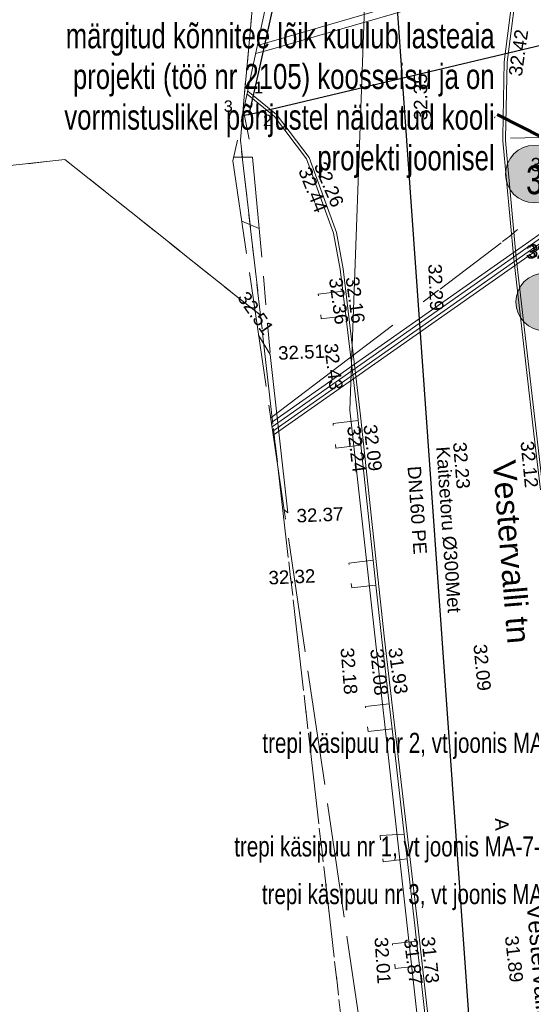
# Model space of a CAD drawing. Header units: metres. Extents: x 738076 to 738809, y 6589688 to 6590318.
# Tile 6 of 187: x 738329 to 738356, y 6589955 to 6590006. Entities that reach past the tile are written whole.
import ezdxf

# ---------------------------------------------------------------- set-up
doc = ezdxf.new("R2010")
doc.units = ezdxf.units.M
for name, pattern in [('ASFBET', [2.5, 1.5, -1]), ('EP_KBL', [18, 8, -2, 1, 0, 4, 0, 1, -2]), ('KATASTRIPIIR', [7, 4, -1, 1, -1]), ('TOOPIIR', [7, 6, -1])]:
    doc.linetypes.add(name, pattern=pattern)
for name, color, linetype, lineweight in [('_DE (2D)', 7, 'Continuous', 5), ('_GE (2D)', 7, 'Continuous', 5), ('_MA-joon kool (2D)', 7, 'Continuous', 5), ('_MA-töömahtude piir (2D)', 7, 'Continuous', 5), ('MA-MA  TEKST kool', 7, 'Continuous', 9), ('None', 7, 'Continuous', 5)]:
    doc.layers.add(name, color=color, linetype=linetype, lineweight=lineweight)
for name, color, linetype, lineweight, true_color in [('DE-MA dendro Puittaim III', 7, 'Continuous', 18, 0x33cc00), ('DE-MA dendro Puunumber', 250, 'Continuous', 5, 0x333333), ('GE-korgus-EH2000', 7, 'Continuous', 5, 0x888888), ('GE-KPKAABEL', 7, 'Continuous', 5, 0x888888), ('GE-MOOTPIIR', 7, 'Continuous', 5, 0x888888), ('GE-MPKAABEL', 7, 'Continuous', 5, 0x888888), ('GE-MPOHULIIN', 7, 'Continuous', 5, 0x888888), ('GE-PIIR', 7, 'Continuous', 18, 0xcc6600), ('GE-SITRASS', 7, 'Continuous', 5, 0x888888), ('GE-TEE', 7, 'Continuous', 5, 0x888888), ('GE-TORUNR', 7, 'Continuous', 5, 0x888888), ('GE-VTRASS', 7, 'Continuous', 5, 0x888888), ('MA-MA  TEKST töömahtude piir', 6, 'Continuous', 70, 0xff00ff)]:
    doc.layers.add(name, color=color, linetype=linetype, lineweight=lineweight, true_color=true_color)
doc.styles.add('Arial', font='Arial')
doc.styles.add('Swis721 LtCn BT', font='Swis721 LtCn BT')
doc.linetypes.add('-S-', pattern='A,10,-0.8,-1.308668,["S",Arial,S=1.4,R=0,X=-1.308668,Y=-0.7],-0.891332,10,-3', length=26)
doc.linetypes.add('-V-', pattern='A,10,-0.8,-1.308668,["V",Arial,S=1.4,R=0,X=-1.308668,Y=-0.7],-0.891332,10,-3', length=26)
doc.linetypes.add('MP_KBL', pattern='A,0,[1,MP_KBL.shx,S=1,R=0,X=0,Y=-0.5],-18.999', length=18.999)

# ---------------------------------------------------------------- blocks, each defined once
blk = doc.blocks.new('dendro')
at = {"layer": 'DE-MA dendro Puittaim III', "linetype": 'Continuous', "lineweight": 0, "true_color": 0xb1d9af, "transparency": 33554508}
h = blk.add_hatch(color=9, dxfattribs=at)
edge = h.paths.add_edge_path()
edge.add_arc((-75.971, -31.264), 1.5, 0, 360)
h = blk.add_hatch(color=9, dxfattribs=at)
edge = h.paths.add_edge_path()
edge.add_arc((-75.429, -37.936), 1.5, 0, 360)
at = {"layer": 'DE-MA dendro Puittaim III'}
for centre in [(-75.971, -31.264), (-75.429, -37.936)]:
    blk.add_circle(centre, 1.5, dxfattribs=at)
at = {"layer": 'DE-MA dendro Puunumber', "insert": (-76.394, -30.813), "char_height": 1.5, "attachment_point": 1, "line_spacing_factor": 0.60241, "style": 'Swis721 LtCn BT'}
blk.add_mtext('36', dxfattribs=at)
blk = doc.blocks.new('DE (2D)')
at = {"layer": 'None', "color": 7, "transparency": 33554687}
blk.add_blockref('dendro', (-2153983.951, -6234715.121), dxfattribs=at)
blk = doc.blocks.new('GE')
at = {"layer": 'GE-KPKAABEL', "linetype": 'EP_KBL', "flags": 128}
blk.add_lwpolyline([(-69.948, -17.376), (-57.468, -7.887), (-54.641, -5.508), (-54.758, -3.617), (-54.306, 2.374), (-52.623, 15.021), (-52.071, 16.938), (-49.142, 17.772), (-44.82, 19.553), (-40.104, 41.036), (-39.497, 50.907), (-38.821, 54.333), (-31.58, 56.284), (-22.152, 59.361), (-18.733, 63.007), (-13.21, 65.708), (-6.347, 67.787), (-2.01, 68.779), (6.438, 72.03), (16.228, 75.417), (24.949, 77.713), (30.406, 79.244), (42.238, 81.372), (43.117, 82.284), (44.161, 85.343), (45.179, 86.27), (46.137, 86.678), (70.464, 92.191), (78.115, 94.168), (80.447, 94.706), (81.577, 94.87), (83.398, 94.933), (85.212, 94.323), (96.165, 96.435), (97.461, 97.183), (97.482, 98.742), (95.256, 107.567), (95, 108.584)], dxfattribs=at)
at = {"layer": 'GE-MOOTPIIR', "linetype": 'TOOPIIR', "flags": 128}
blk.add_lwpolyline([(-55.793, 72.46), (-71.92, -3.964), (-63.155, -63.562), (-14.426, -52.343), (60.597, -35.165), (49.783, 15.942), (113.73, 29.442), (108.435, 51.794), (105.477, 65.755), (103.487, 71.137), (103.016, 81.225), (96.706, 107.868), (49.378, 98.052), (-55.793, 72.46)], close=True, dxfattribs=at)
at = {"layer": 'GE-MPKAABEL', "linetype": 'MP_KBL', "flags": 128}
for points in [[(-50.485, 30.902), (-56.495, 6.995), (-62.397, 4.048), (-70.08, 1.819), (-70.738, 1.637)], [(-70.647, 2.068), (-70.587, 2.079), (-62.079, 4.56), (-56.907, 7.187), (-55.369, 12.292)], [(-48.986, -0.265), (-51.916, -1.373), (-51.568, -4.739), (-69.912, -17.619)], [(-48.941, -0.461), (-51.701, -1.506), (-51.357, -4.835), (-69.879, -17.841)], [(-48.895, -0.658), (-51.486, -1.639), (-51.146, -4.931), (-69.847, -18.062)], [(-48.849, -0.854), (-51.272, -1.771), (-50.935, -5.028), (-69.814, -18.284)]]:
    blk.add_lwpolyline(points, dxfattribs=at)
at = {"layer": 'GE-MPOHULIIN', "linetype": 'Continuous'}
for p, q in [((-64.579, 16.91), (-65.822, -16.972)), ((-65.822, -16.972), (-62.286, -48.741))]:
    blk.add_line(p, q, dxfattribs=at)
at = {"layer": 'GE-PIIR', "linetype": 'KATASTRIPIIR', "flags": 128}
for points in [[(163.535, 223.765), (162.945, 204.105), (143.265, 199.535), (142.955, 200.915), (104.475, 191.975), (104.825, 190.585), (85.135, 186.015), (63.525, 181.995), (24.235, 173.335), (-1.075, 167.455), (-10.445, 160.975), (-16.865, 153.175), (-19.395, 142.445), (-25.455, 116.915), (-35.335, 75.315), (-36.125, 69.655), (-47.445, 14.515), (-49.755, 3.145), (-51.775, -7.465), (-47.165, -46.415), (-44.935, -60.265), (-40.285, -101.185), (-35.475, -143.475), (-32.865, -161.065), (-24.615, -201.665), (-15.155, -248.665), (-13.375, -257.645), (-0.105, -290.045), (7.225, -306.465), (2.775, -308.615), (-12.085, -314.715), (-18.815, -298.105), (-35.265, -257.485), (-39.475, -232.565), (-46.885, -192.435), (-52.145, -165.315), (-54.905, -147.705), (-63.775, -70.415), (-70.485, -12.015), (-71.535, -2.875), (-69.705, 17.455), (-52.145, 90.975), (-43.495, 129.195), (-39.065, 144.735), (-30.735, 161.005), (-22.125, 171.945), (-15.905, 177.985), (-9.585, 184.135), (64.315, 201.775), (77.505, 203.365), (103.145, 209.505), (115.335, 212.425), (115.675, 211.405), (125.885, 213.765), (126.815, 215.175), (137.435, 217.705), (163.535, 223.765)], [(-69.705, 17.455), (-71.535, -2.875), (-70.485, -12.015), (-80.695, -3.895), (-175.375, -14.465), (-246.855, -22.435), (-267.405, -24.735), (-268.365, -24.855), (-268.425, -24.405), (-281.995, -26.385), (-281.965, -26.665), (-281.815, -28.005), (-299.935, -30.445), (-300.095, -29.075), (-332.925, -33.425), (-336.395, -12.735), (-268.735, -4.685), (-249.365, -2.595), (-228.305, -0.245), (-171.565, 6.075), (-163.615, 6.975), (-141.155, 9.475), (-103.055, 13.735), (-69.705, 17.455)], [(-80.695, -3.895), (-70.485, -12.015), (-64.415, -64.935), (-104.605, -69.535), (-106.385, -54.195), (-107.545, -43.685), (-138.745, -47.325), (-138.155, -55.965), (-142.165, -56.245), (-149.325, -50.395), (-149.705, -46.925), (-173.965, -27.155), (-175.375, -14.465), (-80.695, -3.895)]]:
    blk.add_lwpolyline(points, dxfattribs=at)
at = {"layer": 'GE-SITRASS', "linetype": '-S-', "lineweight": 30}
blk.add_line((-71.411, -1.578), (-71.085, -1.545), dxfattribs=at)
at = {"layer": 'GE-SITRASS', "linetype": '-S-', "lineweight": 30, "flags": 128}
blk.add_lwpolyline([(-53.71, 72.972), (-61.585, 39.645), (-67.095, 16.285), (-67.505, 14.565), (-70.595, 0.675), (-71.086, -1.545), (-70.595, -1.425), (-25.145, 9.375), (-20.505, 10.495)], dxfattribs=at)
at = {"layer": 'GE-TEE', "linetype": 'ASFBET'}
for p, q in [((-71.368, -1.35), (-70.901, -3.767)), ((-70.547, -7.486), (-69.976, -14.07))]:
    blk.add_line(p, q, dxfattribs=at)
at = {"layer": 'GE-TEE', "linetype": 'Continuous'}
blk.add_line((-70.583, -13.058), (-69.976, -14.07), dxfattribs=at)
at = {"layer": 'GE-TEE', "linetype": 'Continuous', "flags": 128}
for points in [[(1.993, -38.625), (-9.33, -41.309), (-21.307, -44.093), (-33.555, -46.953), (-46.511, -50.1), (-49.278, -50.462), (-51.139, -49.809), (-52.585, -48.314), (-52.892, -46.896), (-53.303, -43.463), (-54.99, -28.581), (-56.216, -18.201), (-57.259, -9.073), (-57.845, -2.91), (-57.84, -2.687), (-57.768, 1.207), (-57.157, 5.963), (-55.977, 11.217), (-55.196, 14.694), (-51.202, 31.331), (-46.7, 50.132), (-46.127, 52.609), (-43.384, 64.248)], [(-43.241, 64.204), (-45.971, 52.615), (-46.543, 50.144), (-51.063, 31.289), (-55.038, 14.711), (-55.86, 11.193), (-57.009, 5.937), (-57.618, 1.196), (-57.692, -2.788), (-57.694, -2.904), (-57.149, -9.021), (-56.083, -18.184), (-54.874, -28.57), (-53.144, -43.431), (-52.744, -46.872), (-52.448, -48.24), (-51.056, -49.679), (-49.262, -50.309), (-46.539, -49.952), (-33.59, -46.807), (-21.341, -43.947), (-9.364, -41.163), (1.959, -38.479)], [(-61.791, -49.542), (-62.192, -45.974), (-62.338, -44.682), (-62.411, -44.03), (-62.831, -40.394), (-62.981, -39.095), (-63.617, -33.595), (-63.766, -32.304), (-64.155, -28.94), (-64.46, -26.102), (-64.599, -24.809), (-65.245, -18.805), (-65.384, -17.513), (-65.408, -17.287), (-66.03, -12.058), (-66.184, -10.767), (-66.32, -9.621), (-66.671, -7.738), (-68.079, -3.862), (-69.756, -1.64), (-71.187, -0.488)], [(-60.142, -62.868), (-60.409, -60.492), (-62.262, -44.013), (-64.006, -28.923), (-65.259, -17.27), (-66.172, -9.598), (-66.525, -7.698), (-67.946, -3.79), (-69.647, -1.535), (-71.152, -0.324)], [(-71.878, -3.766), (-70.901, -3.767), (-70.547, -7.486), (-71.458, -7.105)], [(-69.976, -14.07), (-69.056, -22.323), (-69.242, -22.171)]]:
    blk.add_lwpolyline(points, dxfattribs=at)
at = {"layer": 'GE-TEE', "linetype": 'ASFBET', "flags": 128}
for points in [[(-49.868, -46.558), (-50.928, -34.804), (-52.816, -19.106), (-54.683, -3.468), (-55.225, -2.728), (-57.692, -2.788)], [(-66.03, -12.058), (-67.32, -12.205), (-67.467, -10.913), (-66.184, -10.767)], [(-65.245, -18.805), (-66.55, -18.954), (-66.697, -17.663), (-65.384, -17.513)], [(-64.46, -26.102), (-65.718, -26.245), (-65.866, -24.953), (-64.599, -24.809)], [(-63.617, -33.595), (-64.864, -33.737), (-65.011, -32.446), (-63.766, -32.304)], [(-62.981, -39.095), (-64.245, -39.169), (-64.088, -40.538), (-62.831, -40.394)], [(-62.192, -45.974), (-63.452, -46.117), (-63.599, -44.826), (-62.338, -44.682)]]:
    blk.add_lwpolyline(points, dxfattribs=at)
at = {"layer": 'GE-VTRASS', "linetype": '-V-', "lineweight": 30, "flags": 128}
blk.add_lwpolyline([(-63.421, 4.962), (-59.363, -52.182), (-59.363, -52.182)], dxfattribs=at)
at = {"layer": 'GE-korgus-EH2000', "char_height": 0.7, "attachment_point": 7, "line_spacing_factor": 0.25, "style": 'Arial'}
for s, insert, rotation in [(' 32.42 ', (-56.877, 0.148), 81.9555), (' 32.35 ', (-61.758, -2.115), 90.6192), (' 32.26 ', (-67.826, -3.961), 293.2195), (' 32.44 ', (-68.634, -4.215), 291.7551), (' 32.29 ', (-61.751, -9.084), 272.4195), (' 32.36 ', (-66.959, -9.848), 277.8223), (' 32.16 ', (-66.092, -9.79), 277.7796), (' 32.51 ', (-71.883, -10.887), 305.0662), (' 32.51 ', (-69.822, -14.369), 2.5553), (' 32.43 ', (-67.204, -13.259), 276.8304), (' 32.24 ', (-66.009, -17.563), 276.8547), (' 32.09 ', (-65.156, -17.492), 276.8245), (' 32.23 ', (-60.474, -18.396), 274.7939), (' 32.12 ', (-56.953, -18.349), 275.6314), (' 32.37 ', (-68.856, -22.86), 2.5553), (' 32.32 ', (-70.32, -26.095), 2.5553), (' 32.09 ', (-59.41, -28.945), 275.4511), (' 32.18 ', (-66.342, -29.127), 274.6997), (' 32.08 ', (-64.795, -29.186), 275.6017), (' 31.93 ', (-63.862, -29.15), 277.9793), (' 32.01 ', (-64.565, -44.225), 273.8869), (' 31.87 ', (-63.044, -44.306), 277.0076), (' 31.73 ', (-62.133, -44.212), 275.9776), (' 31.89 ', (-57.772, -44.169), 276.4219)]:
    blk.add_mtext(s, dxfattribs=dict(at, insert=insert, rotation=rotation))
for s, insert in [(' 32.50 ', (-56.656, -4.518)), (' 32.21 ', (-56.909, -9.073)), (' 32.32 ', (-56.799, -9.021))]:
    blk.add_mtext(s, dxfattribs=dict(at, insert=insert))
at = {"layer": 'GE-PIIR', "insert": (-55.211, -48.178), "char_height": 0.9, "attachment_point": 2, "rotation": 275.1213, "line_spacing_factor": 0.25, "style": 'Arial'}
blk.add_mtext('Vestervalli tänav L2', dxfattribs=at)
at = {"layer": 'GE-TEE', "attachment_point": 5, "line_spacing_factor": 0.25, "style": 'Arial'}
for s, insert, char_height, rotation in [('Vestervalli tn', (-57.387, -24.368), 1.2, 274.6669), ('A', (-57.882, -38.592), 0.7, 271.4144)]:
    blk.add_mtext(s, dxfattribs=dict(at, insert=insert, char_height=char_height, rotation=rotation))
at = {"layer": 'GE-TORUNR', "char_height": 0.6, "attachment_point": 5, "line_spacing_factor": 0.25, "style": 'Arial'}
for s, insert in [('1', (-70.585, -0.131)), ('3', (-72.165, -1.112)), ('2', (-70.122, -1.851))]:
    blk.add_mtext(s, dxfattribs=dict(at, insert=insert))
at = {"layer": 'GE-VTRASS', "char_height": 0.7, "rotation": 274, "line_spacing_factor": 0.25, "style": 'Arial'}
for s, insert, attachment_point in [('Kaitsetoru Ø300Met', (-60.612, -18.844), 1), ('DN160 PE', (-62.66, -22.217), 8)]:
    blk.add_mtext(s, dxfattribs=dict(at, insert=insert, attachment_point=attachment_point))
blk = doc.blocks.new('GE (2D)')
at = {"layer": 'None', "color": 7, "transparency": 33554687}
blk.add_blockref('GE', (-2154003.722, -6234741.731, 4.5), dxfattribs=at)
blk = doc.blocks.new('Callout-5')
at = {"layer": 'MA-MA  TEKST kool', "lineweight": 13}
for p, q in [((-21.173, 0), (0, 0)), ((0, 0), (7.282, 0))]:
    blk.add_line(p, q, dxfattribs=at)
at = {"layer": 'MA-MA  TEKST kool', "insert": (-21.174, 0.535), "char_height": 1.04731, "width": 20.78241, "attachment_point": 3, "line_spacing_factor": 0.972987, "style": 'Swis721 LtCn BT'}
blk.add_mtext('trepi käsipuu nr 2, vt joonis MA-7-02', dxfattribs=at)
blk = doc.blocks.new('Callout-6')
at = {"layer": 'MA-MA  TEKST kool', "lineweight": 13}
for p, q in [((-0.47, 0), (0, 0)), ((0, 0), (22.189, 0))]:
    blk.add_line(p, q, dxfattribs=at)
at = {"layer": 'MA-MA  TEKST kool', "insert": (-0.471, 0.535), "char_height": 1.04731, "width": 20.78241, "attachment_point": 3, "line_spacing_factor": 0.972987, "style": 'Swis721 LtCn BT'}
blk.add_mtext('trepi käsipuu nr 3, vt joonis MA-7-03', dxfattribs=at)
blk = doc.blocks.new('Callout-9')
at = {"layer": 'MA-MA  TEKST kool', "lineweight": 13}
for p, q in [((-1.772, 0), (0, 0)), ((0, 0), (17.68, 0))]:
    blk.add_line(p, q, dxfattribs=at)
at = {"layer": 'MA-MA  TEKST kool', "insert": (-1.773, 0.535), "char_height": 1.04731, "width": 20.78241, "attachment_point": 3, "line_spacing_factor": 0.972987, "style": 'Swis721 LtCn BT'}
blk.add_mtext('trepi käsipuu nr 1, vt joonis MA-7-02', dxfattribs=at)
blk = doc.blocks.new('MA-joon kool (2D)')
at = {"layer": 'MA-MA  TEKST kool'}
for name, p in [('Callout-5', (-2154035.745, -6234776.076)), ('Callout-9', (-2154056.615, -6234781.484)), ('Callout-6', (-2154056.476, -6234783.971))]:
    blk.add_blockref(name, p, dxfattribs=at)
blk = doc.blocks.new('Callout-10')
at = {"layer": 'MA-MA  TEKST töömahtude piir', "color": 6, "lineweight": 35, "true_color": 0xff00ff, "transparency": 33554687}
blk.add_line((0, 0), (0.02, -0.025), dxfattribs=at)
at = {"layer": 'MA-MA  TEKST töömahtude piir', "color": 6, "true_color": 0xff00ff, "transparency": 33554687, "insert": (-0.001, 4.903), "char_height": 1.309136, "width": 22.40095, "attachment_point": 3, "line_spacing_factor": 0.972865, "style": 'Swis721 LtCn BT'}
blk.add_mtext('märgitud kõnnitee lõik kuulub lasteaia projekti (töö nr 2105) koosseisu ja on vormistuslikel põhjustel näidatud kooli projekti joonisel', dxfattribs=at)
blk = doc.blocks.new('MA-töömahtude piir (2D)')
at = {"layer": 'MA-MA  TEKST töömahtude piir', "linetype": 'Continuous', "lineweight": 70, "transparency": 33554687}
blk.add_line((-2154061.862, -6234743.277), (-2154059.496, -6234744.482), dxfattribs=at)
at = {"layer": 'MA-MA  TEKST töömahtude piir', "color": 6, "true_color": 0xff00ff, "transparency": 33554687}
blk.add_blockref('Callout-10', (-2154061.987, -6234743.413), dxfattribs=at)

msp = doc.modelspace()

# ---------------------------------------------------------------- block references
at = {"layer": '_DE (2D)'}
msp.add_blockref('DE (2D)', (2892415.877, 12824744.766), dxfattribs=at)
at = {"layer": '_GE (2D)'}
msp.add_blockref('GE (2D)', (2892415.877, 12824744.766), dxfattribs=at)
at = {"layer": '_MA-joon kool (2D)'}
msp.add_blockref('MA-joon kool (2D)', (2892415.877, 12824744.766), dxfattribs=at)
at = {"layer": '_MA-töömahtude piir (2D)'}
msp.add_blockref('MA-töömahtude piir (2D)', (2892415.877, 12824744.766), dxfattribs=at)

doc.saveas('drawing.dxf')
